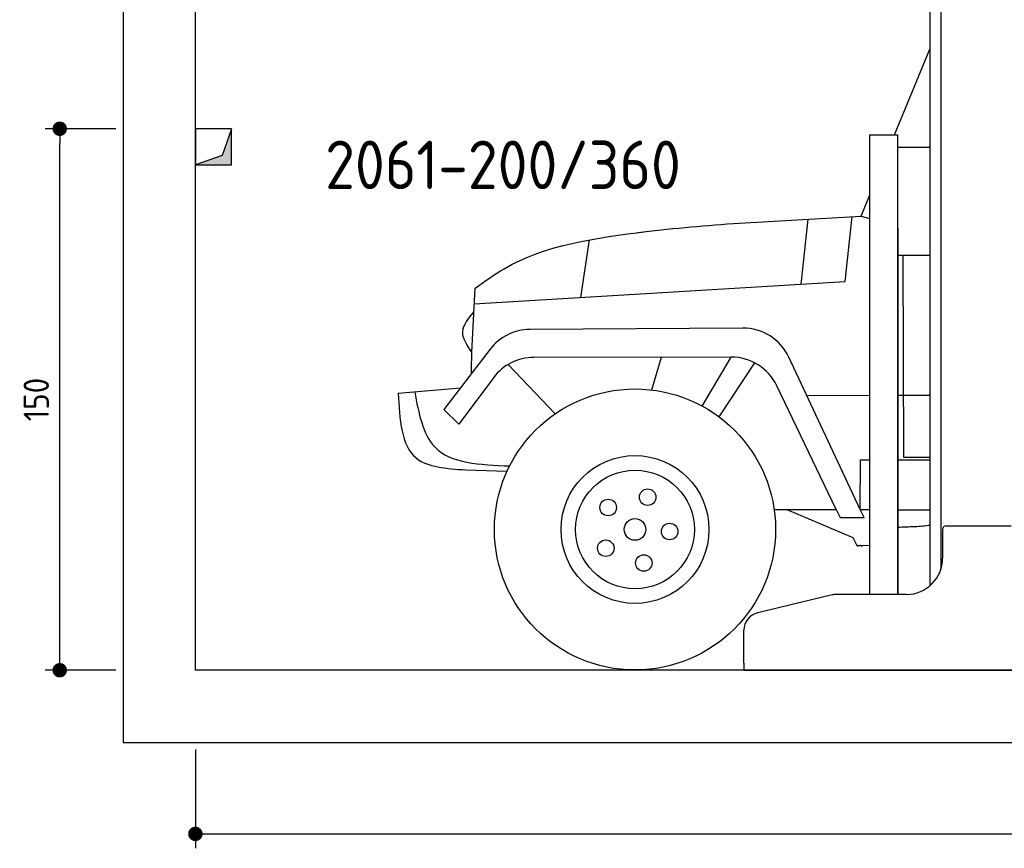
# Model space of a CAD drawing. Header units: millimetres. Extents: x -287 to 6264, y -693 to 3898.
# Tile 1 of 3: x -287 to 2440, y -693 to 1602. Entities that reach past the tile are written whole.
import ezdxf

# ---------------------------------------------------------------- set-up
doc = ezdxf.new("R2010")
doc.units = ezdxf.units.MM
for name, color, linetype in [('4', 3, 'Continuous'), ('5', 3, 'Continuous'), ('8', 1, 'Continuous'), ('Car', 10, 'Continuous')]:
    doc.layers.add(name, color=color, linetype=linetype)
doc.styles.get("Standard").update_dxf_attribs({"font": 'ISOCP.SHX'})
doc.dimstyles.new('GEN-ISO$0', dxfattribs={"dimscale": 20, "dimtxt": 3.5, "dimasz": 2, "dimexe": 2, "dimexo": 1, "dimgap": 1.5, "dimtad": 1, "dimdec": 1, "dimlfac": 0.1, "dimdsep": 46, "dimtxsty": 'Standard', "dimblk": 'PUNKT', "dimcen": 2, "dimclrd": 256, "dimclre": 256, "dimclrt": 2, "dimadec": 0, "dimazin": 0, "dimtp": 0.1, "dimtm": 0.1, "dimtfac": 0.71, "dimtdec": 1, "dimtmove": 2, "dimatfit": 3, "dimldrblk": 'PUNKT', "dimfxl": 0, "dimtolj": 1, "dimarcsym": 0})

# ---------------------------------------------------------------- blocks, each defined once
blk = doc.blocks.new('PUNKT')
at = {"layer": '4', "color": 0, "linetype": 'ByBlock'}
blk.add_line((-0.5, 0), (-1, 0), dxfattribs=at)
at = {"layer": '4', "color": 0, "linetype": 'ByBlock', "const_width": 0.5}
blk.add_lwpolyline([(-0.25, 0, 1), (0.25, 0, 1)], format="xyb", close=True, dxfattribs=at)
blk = doc.blocks.new('*D11')
at = {"layer": '5', "lineweight": -2}
for p, q in [((200, -420), (200, -693.3)), ((5400, -420), (5400, -693.3)), ((240, -653.3), (5360, -653.3))]:
    blk.add_line(p, q, dxfattribs=at)
at = {"layer": 'DEFPOINTS', "color": 0}
for p in [(200, -400), (5400, -400), (5400, -653.3)]:
    blk.add_point(p, dxfattribs=at)
at = {"layer": '5', "lineweight": -2, "xscale": 40, "yscale": 40, "zscale": 40, "rotation": 180}
blk.add_blockref('PUNKT', (200, -653.3), dxfattribs=at)
at = {"layer": '5', "lineweight": -2, "xscale": 40, "yscale": 40, "zscale": 40}
blk.add_blockref('PUNKT', (5400, -653.3), dxfattribs=at)
at = {"layer": '5', "color": 2, "insert": (2800, -588.3), "char_height": 70, "attachment_point": 5}
blk.add_mtext('\\A1;520', dxfattribs=at)
blk = doc.blocks.new('*D3')
at = {"layer": '5', "lineweight": -2}
for p, q in [((-20, 1300), (-215.7, 1300)), ((-175.7, -160), (-175.7, 1260)), ((-20, -200), (-215.7, -200))]:
    blk.add_line(p, q, dxfattribs=at)
at = {"layer": 'DEFPOINTS', "color": 0}
for p in [(-175.7, 1300), (0, 1300), (0, -200)]:
    blk.add_point(p, dxfattribs=at)
at = {"layer": '5', "lineweight": -2, "xscale": 40, "yscale": 40, "zscale": 40}
for p, rotation in [((-175.7, 1300), 90), ((-175.7, -200), 270)]:
    blk.add_blockref('PUNKT', p, dxfattribs=dict(at, rotation=rotation))
at = {"layer": '5', "color": 2, "insert": (-240.7, 550), "char_height": 70, "attachment_point": 5, "rotation": 90}
blk.add_mtext('\\A1;150', dxfattribs=at)

msp = doc.modelspace()

# ---------------------------------------------------------------- linework, layer by layer
for p, q in [((2264.07, 2910), (2264.07, 78.78)), ((2234.07, 1810), (2234.07, 34.01)), ((2068.07, 10), (2068.07, 1283)), ((2068.07, 1283), (2145.07, 1283)), ((2145.07, 10), (2145.07, 1283)), ((2145.07, 1249.04), (2234.07, 1249.04)), ((2145.07, 1025), (2145.07, 10)), ((2145.07, 950), (2234.07, 950)), ((2279.07, 200), (2459.07, 200)), ((2269.07, 190), (2269.07, 110)), ((1963.32, 8.62), (1757.4, -40.8)), ((2169.07, 10), (1974.98, 10)), ((1719.07, -180), (1719.07, -89.42)), ((1719.07, -180), (1719.07, -200)), ((1719.07, -200), (1994.07, -200)), ((1994.07, -200), (3024.07, -200))]:
    msp.add_line(p, q)
msp.add_lwpolyline([(5600, -200), (5600, 3600), (0, 3600), (0, -400), (5600, -400), (5698.53, -400), (5718.66, -352.06), (5691.11, -284.27), (5726.08, -250.37), (5711.24, -200), (200, -200), (200, 3400), (5400, 3400), (5400, -200)])
for centre, radius, start, end in [((2279.07, 190), 10, 90, 180), ((2169.07, 110), 100, 270, 0), ((1974.98, -40), 50, 90, 103.49573), ((1769.07, -89.42), 50, 103.49573, 180)]:
    msp.add_arc(centre, radius, start, end)
at = {"layer": '8'}
for p, q in [((300, 1300), (274.52, 1225.48)), ((300, 1300), (274.52, 1225.48)), ((274.52, 1225.48), (200, 1200))]:
    msp.add_line(p, q, dxfattribs=at)
msp.add_lwpolyline([(200, 1200), (300, 1200), (300, 1300), (200, 1300)], close=True, dxfattribs=at)
msp.add_lwpolyline([(200, 1200), (300, 1200), (300, 1300), (200, 1300)], close=True, dxfattribs=at)
for points in [[(300, 1200), (300, 1300), (274.52, 1225.48)], [(300, 1200), (300, 1300), (274.52, 1225.48)], [(200, 1200), (300, 1200), (274.52, 1225.48)]]:
    msp.add_solid(points, dxfattribs=at)
at = {"layer": 'Car'}
for p, q in [((2136.49, 1283), (2234.07, 1520.4)), ((2044.13, 1058.3), (2068.07, 1116.54)), ((1689.8, 1037.54), (2044.13, 1058.3)), ((1896.19, 1049.63), (1876.44, 869.17)), ((1999.5, 876.5), (2018.61, 1056.8)), ((2044.13, 1058.3), (2068.07, 1051.14)), ((1267.68, 832.89), (1291.39, 992.37)), ((2158.85, 950), (2161.42, 390.5)), ((972.4, 815.29), (1999.5, 876.5)), ((965.98, 680.69), (974.44, 858.15)), ((1715.73, 747.78), (1126.31, 743.85)), ((1016.23, 689.15), (887.87, 522.08)), ((1683.63, 667.44), (1137.52, 666.75)), ((1464.07, 576.33), (1490.72, 667.19)), ((1603.15, 531.96), (1683.63, 667.44)), ((2041.25, 244.86), (1843.45, 667.16)), ((1066.45, 647.26), (1196.76, 510.55)), ((1650.38, 501.71), (1749.23, 651.21)), ((1025.43, 610.39), (929.26, 481.31)), ((761.67, 567.69), (934.09, 582.24)), ((1974.13, 244.9), (1810.11, 587.84)), ((1893.07, 561.22), (2068.07, 561.64)), ((2145.07, 561.82), (2234.07, 562.03)), ((929.26, 481.31), (887.87, 522.08)), ((2041.25, 244.86), (2041.98, 383.26)), ((2041.98, 383.26), (2068.07, 383.23)), ((2145.07, 383.15), (2234.07, 383.06)), ((2161.42, 390.5), (2234.07, 390.5)), ((948.9, 355.17), (1063.2, 351.22)), ((1802.69, 245.03), (1974.13, 244.9)), ((1837.73, 245), (2021.14, 167.53)), ((1974.13, 244.9), (1985.24, 223.12)), ((1985.24, 223.12), (2051.93, 223.29)), ((2041.25, 244.86), (2068.07, 244.84)), ((2051.93, 223.29), (2041.25, 244.86)), ((2145.07, 244.78), (2234.07, 244.72)), ((2021.14, 167.53), (2032.1, 145.72)), ((2047.38, 146.46), (2068.07, 145.86))]:
    msp.add_line(p, q, dxfattribs=at)
for centre, radius in [((1417.41, 189.94), 389.2), ((1417.41, 189.94), 204.86), ((1417.41, 189.94), 164.41), ((1452.36, 279.44), 22.87), ((1343.09, 250.84), 22.87), ((1417.41, 189.94), 30.04), ((1513.33, 184.35), 22.87), ((1336.52, 138.07), 22.87), ((1441.74, 96.98), 22.87)]:
    msp.add_circle(centre, radius, dxfattribs=at)
for centre, start, end in [((1127.25, 603.85), 90.38206, 142.46423), ((1716.66, 607.78), 25.09764, 90.38206), ((1137.7, 526.75), 90.07238, 143.31238), ((1683.81, 527.44), 25.56034, 90.07238)]:
    msp.add_arc(centre, 140, start, end, dxfattribs=at)
for points in [[(1425.11, 1012.25), (1509.6, 1023.45), (1599.7, 1030.5), (1689.8, 1037.54)], [(964.26, 623.85), (964.63, 642.94), (965, 662.04), (965.98, 680.69)]]:
    msp.add_open_spline(points, degree=3, dxfattribs=at)
for points in [[(974.44, 858.15), (1055.1, 912.39), (1448.19, 1015.2)], [(965.98, 680.69), (940.32, 738.5), (971.3, 792.27)], [(761.67, 567.69), (810.98, 388.17), (948.9, 355.17)], [(807.28, 571.54), (862.72, 418.59), (1070.23, 365.85)]]:
    msp.add_spline(points, degree=3, dxfattribs=at)
msp.add_open_spline([(2145.07, 196.03), (2160.32, 197.39), (2191.66, 197.56), (2220.62, 200.29), (2234.07, 202.08)], degree=3, knots=[95.3298363, 95.3298363, 95.3298363, 95.3298363, 136.9724022, 175.3254685, 175.3254685, 175.3254685, 175.3254685], dxfattribs=at)
at = {"layer": 'Car', "end_tangent": (0.8658912, -0.5002324)}
msp.add_spline([(2032.1, 145.72), (2033.4, 143.84), (2034.06, 146.32), (2035.63, 144.16), (2037.91, 146.71), (2039.57, 144.7), (2041.67, 146.58), (2045, 143.96), (2047.38, 146.46)], degree=3, dxfattribs=at)

# ---------------------------------------------------------------- texts
msp.add_text('2061-200/360', height=134.4).set_placement((559.31, 1132.82))

# ---------------------------------------------------------------- dimensions: what is measured, and where the dimension line sits
at = {"layer": '5'}
dim = msp.add_linear_dim(base=(-175.68, 1300), p1=(0, -200), p2=(0, 1300), angle=90, dimstyle='GEN-ISO$0', override={"dimlfac": 0.1}, dxfattribs=at)
dim.commit()
dim.dimension.update_dxf_attribs({"geometry": '*D3', "text_midpoint": (-240.68, 550)})
dim = msp.add_linear_dim(base=(5400, -653.28), p1=(200, -400), p2=(5400, -400), dimstyle='GEN-ISO$0', override={"dimlfac": 0.1}, dxfattribs=at)
dim.commit()
dim.dimension.update_dxf_attribs({"geometry": '*D11', "text_midpoint": (2800, -588.27)})

doc.saveas('drawing.dxf')
